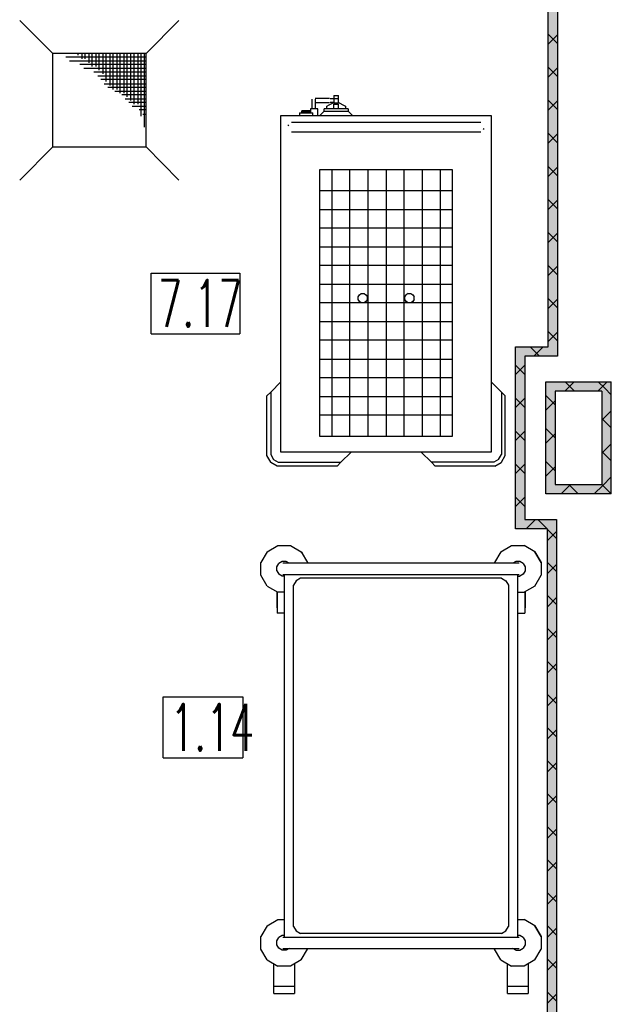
# Model space of a CAD drawing. Header units: millimetres. Extents: x 0 to 40100, y 0 to 29075.
# Tile 24 of 119: x 10096 to 11362, y 19835 to 21941. Entities that reach past the tile are written whole.
import ezdxf

# ---------------------------------------------------------------- set-up
doc = ezdxf.new("R2010")
doc.units = ezdxf.units.MM
doc.header["$MEASUREMENT"] = 0
doc.linetypes.add('AUSGEZOGEN', pattern=[0, 0])
doc.layers.get('0').update_dxf_attribs({"linetype": 'CONTINUOUS'})
for name, color, linetype, true_color in [('ibmp_KT_Bodenabläufe', 7, 'AUSGEZOGEN', 0x0080c0), ('ibmp_KT_Einrichtung', 7, 'AUSGEZOGEN', 0x000080), ('ibmp_KT_Grundriss', 6, 'AUSGEZOGEN', 0xff00ff), ('ibmp_KT_Grundriss_Grundfläche', 7, 'AUSGEZOGEN', 0xffc6ff), ('ibmp_KT_Grundriss_Schraffur', 6, 'AUSGEZOGEN', 0xff00ff), ('IBMP_KT_POS-NUMMERN', 7, 'AUSGEZOGEN', 0xff8c55)]:
    doc.layers.add(name, color=color, linetype=linetype, true_color=true_color)
doc.styles.get("Standard").update_dxf_attribs({"font": 'TXT.SHX'})

# ---------------------------------------------------------------- blocks, each defined once
blk = doc.blocks.new('_SWS_COLOR_BLOCK_23')
at = {"layer": 'ibmp_KT_Grundriss_Grundfläche', "color": 0, "true_color": 0xfefefe}
for points in [[(11362.3, 21166.5), (11242.3, 21146.5), (11222.3, 21166.5)], [(11362.3, 21166.5), (11342.3, 21146.5), (11242.3, 21146.5)]]:
    blk.add_solid(points, dxfattribs=at)
at = {"color": 0, "true_color": 0x000000}
blk.add_attdef('', (0, 0), '', height=1, dxfattribs=at)
blk = doc.blocks.new('_SWS_COLOR_BLOCK_24')
at = {"layer": 'ibmp_KT_Grundriss_Grundfläche', "color": 0, "true_color": 0xfefefe}
for points in [[(11222.3, 21166.5), (11242.3, 20946.5), (11222.3, 20926.5)], [(11222.3, 21166.5), (11242.3, 21146.5), (11242.3, 20946.5)]]:
    blk.add_solid(points, dxfattribs=at)
at = {"color": 0, "true_color": 0x000000}
blk.add_attdef('', (0, 0), '', height=1, dxfattribs=at)
blk = doc.blocks.new('_SWS_COLOR_BLOCK_25')
at = {"layer": 'ibmp_KT_Grundriss_Grundfläche', "color": 0, "true_color": 0xfefefe}
for points in [[(11222.3, 20926.5), (11342.3, 20946.5), (11362.3, 20926.5)], [(11222.3, 20926.5), (11242.3, 20946.5), (11342.3, 20946.5)]]:
    blk.add_solid(points, dxfattribs=at)
at = {"color": 0, "true_color": 0x000000}
blk.add_attdef('', (0, 0), '', height=1, dxfattribs=at)
blk = doc.blocks.new('_SWS_COLOR_BLOCK_26')
at = {"layer": 'ibmp_KT_Grundriss_Grundfläche', "color": 0, "true_color": 0xfefefe}
for points in [[(11362.3, 20926.5), (11342.3, 21146.5), (11362.3, 21166.5)], [(11362.3, 20926.5), (11342.3, 20946.5), (11342.3, 21146.5)]]:
    blk.add_solid(points, dxfattribs=at)
at = {"color": 0, "true_color": 0x000000}
blk.add_attdef('', (0, 0), '', height=1, dxfattribs=at)
blk = doc.blocks.new('_SWS_COLOR_BLOCK_71')
at = {"layer": 'ibmp_KT_Grundriss_Grundfläche', "color": 0, "true_color": 0xfefefe}
for points in [[(11227.3, 23686.5), (11247.3, 23706.5), (11247.3, 21221.5)], [(11227.3, 23686.5), (11247.3, 21221.5), (11227.3, 21241.5)]]:
    blk.add_solid(points, dxfattribs=at)
at = {"color": 0, "true_color": 0x000000}
blk.add_attdef('', (0, 0), '', height=1, dxfattribs=at)
blk = doc.blocks.new('_SWS_COLOR_BLOCK_72')
at = {"layer": 'ibmp_KT_Grundriss_Grundfläche', "color": 0, "true_color": 0xfefefe}
for points in [[(11227.3, 21241.5), (11177.3, 21221.5), (11157.3, 21241.5)], [(11227.3, 21241.5), (11247.3, 21221.5), (11177.3, 21221.5)]]:
    blk.add_solid(points, dxfattribs=at)
at = {"color": 0, "true_color": 0x000000}
blk.add_attdef('', (0, 0), '', height=1, dxfattribs=at)
blk = doc.blocks.new('_SWS_COLOR_BLOCK_73')
at = {"layer": 'ibmp_KT_Grundriss_Grundfläche', "color": 0, "true_color": 0xfefefe}
for points in [[(11157.3, 21241.5), (11177.3, 20871.5), (11157.3, 20851.5)], [(11157.3, 21241.5), (11177.3, 21221.5), (11177.3, 20871.5)]]:
    blk.add_solid(points, dxfattribs=at)
at = {"color": 0, "true_color": 0x000000}
blk.add_attdef('', (0, 0), '', height=1, dxfattribs=at)
blk = doc.blocks.new('_SWS_COLOR_BLOCK_74')
at = {"layer": 'ibmp_KT_Grundriss_Grundfläche', "color": 0, "true_color": 0xfefefe}
for points in [[(11157.3, 20851.5), (11245.3, 20871.5), (11225.3, 20851.5)], [(11157.3, 20851.5), (11177.3, 20871.5), (11245.3, 20871.5)]]:
    blk.add_solid(points, dxfattribs=at)
at = {"color": 0, "true_color": 0x000000}
blk.add_attdef('', (0, 0), '', height=1, dxfattribs=at)
blk = doc.blocks.new('_SWS_COLOR_BLOCK_75')
at = {"layer": 'ibmp_KT_Grundriss_Grundfläche', "color": 0, "true_color": 0xfefefe}
for points in [[(11225.3, 20851.5), (11245.3, 20871.5), (11245.3, 19681)], [(11225.3, 20851.5), (11245.3, 19681), (11225.3, 19681)]]:
    blk.add_solid(points, dxfattribs=at)
at = {"color": 0, "true_color": 0x000000}
blk.add_attdef('', (0, 0), '', height=1, dxfattribs=at)
blk = doc.blocks.new('BLOCK_00289')
at = {"layer": 'ibmp_KT_Einrichtung', "color": 0, "linetype": 'AUSGEZOGEN', "true_color": 0x000000}
for p, q in [((10625.5, 20802.71), (10648.7, 20816.1)), ((10648.7, 20816.1), (10675.5, 20816.1)), ((10675.5, 20816.1), (10698.7, 20802.7)), ((11125.5, 20802.71), (11148.7, 20816.1)), ((11148.7, 20816.1), (11175.5, 20816.1)), ((11198.7, 20802.7), (11175.5, 20816.1)), ((10625.5, 20802.71), (10612.1, 20779.5)), ((10698.7, 20802.7), (10712.1, 20779.5)), ((10698.7, 20802.7), (10698.71, 20802.7)), ((10698.71, 20802.7), (10712.1, 20779.5)), ((11125.5, 20802.71), (11112.1, 20779.5)), ((11198.7, 20802.7), (11212.1, 20779.5)), ((11198.7, 20802.7), (11198.71, 20802.7)), ((11212.1, 20779.5), (11198.71, 20802.7)), ((10612.1, 20752.69), (10612.1, 20779.5)), ((10646.45, 20770.28), (10650.65, 20777.56)), ((10646.46, 20761.9), (10646.45, 20770.28)), ((10657.91, 20781.74), (10650.65, 20777.56)), ((10666.29, 20781.74), (10657.91, 20781.74)), ((11165.32, 20778.1), (10658.88, 20778.1)), ((10672.61, 20778.1), (10666.29, 20781.74)), ((10712.1, 20778.1), (10712.1, 20779.5)), ((11112.1, 20778.1), (11112.1, 20779.5)), ((11157.91, 20781.74), (11151.59, 20778.1)), ((11166.29, 20781.74), (11157.91, 20781.74)), ((11173.56, 20777.54), (11166.29, 20781.74)), ((11173.56, 20777.54), (11177.75, 20770.29)), ((11177.75, 20770.29), (11177.74, 20761.9)), ((11212.1, 20779.5), (11212.1, 20752.7)), ((10625.49, 20729.5), (10612.1, 20752.69)), ((10646.46, 20761.9), (10650.65, 20754.64)), ((10657.91, 20750.46), (10650.65, 20754.64)), ((10662.1, 20750.46), (10657.91, 20750.46)), ((10658.88, 20754.1), (11165.32, 20754.1)), ((10662.1, 20754.1), (10662.1, 19978.1)), ((11162.1, 19978.1), (11162.1, 20754.1)), ((11162.1, 20750.46), (11166.29, 20750.46)), ((11173.55, 20754.64), (11166.29, 20750.46)), ((11177.74, 20761.9), (11173.55, 20754.64)), ((11198.7, 20729.48), (11212.1, 20752.71)), ((11198.7, 20729.48), (11212.1, 20752.7)), ((10625.49, 20729.5), (10648.71, 20716.1)), ((10687.46, 20740.74), (10682.1, 20731.46)), ((10682.1, 20000.74), (10682.1, 20731.46)), ((10696.74, 20746.1), (10687.46, 20740.74)), ((11127.46, 20746.1), (10696.74, 20746.1)), ((11127.46, 20746.1), (11136.74, 20740.74)), ((11136.74, 20740.74), (11142.1, 20731.46)), ((11142.1, 20731.46), (11142.1, 20000.74)), ((11198.7, 20729.48), (11175.5, 20716.1)), ((10646.1, 20717.6), (10646.1, 20683.1)), ((10647.1, 20717.03), (10647.1, 20671.1)), ((10662.1, 20716.1), (10648.71, 20716.1)), ((11162.1, 20716.1), (11175.5, 20716.1)), ((11177.1, 20717.02), (11177.1, 20671.1)), ((11178.1, 20717.6), (11178.1, 20683.1)), ((10647.1, 20683.1), (10646.1, 20683.1)), ((10662.1, 20671.1), (10647.1, 20671.1)), ((11162.1, 20671.1), (11177.1, 20671.1)), ((11178.1, 20683.1), (11177.1, 20683.1)), ((10625.5, 20002.71), (10648.7, 20016.1)), ((10648.7, 20016.1), (10662.1, 20016.1)), ((11162.1, 20016.1), (11175.5, 20016.1)), ((11198.7, 20002.7), (11175.5, 20016.1)), ((10625.5, 20002.71), (10612.1, 19979.5)), ((10682.1, 20000.74), (10687.46, 19991.46)), ((10687.46, 19991.46), (10696.74, 19986.1)), ((11127.46, 19986.1), (11136.74, 19991.46)), ((11136.74, 19991.46), (11142.1, 20000.74)), ((11198.7, 20002.7), (11212.1, 19979.5)), ((11198.7, 20002.7), (11198.71, 20002.7)), ((11212.1, 19979.5), (11198.71, 20002.7)), ((10612.1, 19952.69), (10612.1, 19979.5)), ((10646.45, 19970.28), (10650.65, 19977.56)), ((10646.46, 19961.9), (10646.45, 19970.28)), ((10657.91, 19981.74), (10650.65, 19977.56)), ((10662.1, 19981.74), (10657.91, 19981.74)), ((10658.88, 19978.1), (11165.32, 19978.1)), ((11127.46, 19986.1), (10696.74, 19986.1)), ((11166.29, 19981.74), (11162.1, 19981.74)), ((11173.56, 19977.54), (11166.29, 19981.74)), ((11173.56, 19977.54), (11177.75, 19970.29)), ((11177.75, 19970.29), (11177.74, 19961.9)), ((11212.1, 19979.5), (11212.1, 19952.7)), ((10625.49, 19929.5), (10612.1, 19952.69)), ((10650.65, 19954.64), (10646.46, 19961.9)), ((10657.91, 19950.46), (10650.65, 19954.64)), ((10666.29, 19950.46), (10657.91, 19950.46)), ((10658.88, 19954.1), (11165.32, 19954.1)), ((10672.6, 19954.1), (10666.29, 19950.46)), ((10698.7, 19929.48), (10712.1, 19952.71)), ((10698.7, 19929.48), (10712.1, 19952.7)), ((10712.1, 19954.1), (10712.1, 19952.7)), ((11112.1, 19952.69), (11112.1, 19954.1)), ((11125.49, 19929.5), (11112.1, 19952.69)), ((11157.91, 19950.46), (11151.6, 19954.1)), ((11157.91, 19950.46), (11166.29, 19950.46)), ((11166.29, 19950.46), (11173.55, 19954.64)), ((11177.74, 19961.9), (11173.55, 19954.64)), ((11198.7, 19929.48), (11212.1, 19952.71)), ((11198.7, 19929.48), (11212.1, 19952.7)), ((10625.49, 19929.5), (10648.71, 19916.1)), ((10698.7, 19929.48), (10675.5, 19916.1)), ((11125.49, 19929.5), (11148.71, 19916.1)), ((11198.7, 19929.48), (11175.5, 19916.1)), ((10640.1, 19873.72), (10640.1, 19921.06)), ((10675.5, 19916.1), (10648.71, 19916.1)), ((10684.1, 19921.06), (10684.1, 19873.72)), ((11140.1, 19873.72), (11140.1, 19921.06)), ((11175.5, 19916.1), (11148.71, 19916.1)), ((11184.1, 19921.06), (11184.1, 19873.72)), ((10640.1, 19873.72), (10684.1, 19873.72)), ((10640.1, 19858.1), (10640.1, 19872.72)), ((10684.1, 19872.72), (10640.1, 19872.72)), ((10647.1, 19873.72), (10647.1, 19872.72)), ((10677.1, 19872.72), (10677.1, 19873.72)), ((10684.1, 19872.72), (10684.1, 19858.1)), ((11140.1, 19873.72), (11184.1, 19873.72)), ((11140.1, 19858.1), (11140.1, 19872.72)), ((11184.1, 19872.72), (11140.1, 19872.72)), ((11147.1, 19873.72), (11147.1, 19872.72)), ((11177.1, 19872.72), (11177.1, 19873.72)), ((11184.1, 19872.72), (11184.1, 19858.1)), ((10640.1, 19858.1), (10684.1, 19858.1)), ((11140.1, 19858.1), (11184.1, 19858.1))]:
    blk.add_line(p, q, dxfattribs=at)
at = {"color": 0, "true_color": 0x000000}
blk.add_attdef('', (0, 0), '', height=1, dxfattribs=at)
blk = doc.blocks.new('BLOCK_00364')
at = {"layer": 'ibmp_KT_Einrichtung', "color": 0, "linetype": 'AUSGEZOGEN', "true_color": 0x000000}
for p, q in [((10722.1, 21750.1), (10722.1, 21771.1)), ((10759.1, 21772.1), (10728.1, 21772.1)), ((10728.1, 21771.1), (10728.1, 21750.1)), ((10728.1, 21764.1), (10759.1, 21764.1)), ((10758.42, 21758.7), (10765.22, 21762.1)), ((10760.1, 21772.1), (10778.1, 21772.1)), ((10768.1, 21764.1), (10760.1, 21764.1)), ((10780.98, 21762.1), (10765.22, 21762.1)), ((10768.1, 21779.1), (10768.1, 21762.1)), ((10768.1, 21779.1), (10778.1, 21779.1)), ((10768.43, 21760.1), (10777.77, 21760.1)), ((10768.43, 21750.1), (10768.43, 21760.1)), ((10777.77, 21760.1), (10777.77, 21750.1)), ((10778.1, 21762.1), (10778.1, 21779.1)), ((10780.98, 21762.1), (10787.78, 21758.7)), ((10695.1, 21742.1), (10695.1, 21736.1)), ((10695.1, 21742.1), (10723.1, 21742.1)), ((10718.43, 21746.1), (10699.77, 21746.1)), ((10699.77, 21742.1), (10699.77, 21746.1)), ((10699.77, 21744.1), (10718.43, 21744.1)), ((10734.1, 21750.1), (10718.1, 21750.1)), ((10718.1, 21750.1), (10718.1, 21746.1)), ((10718.43, 21746.1), (10718.43, 21742.1)), ((10723.1, 21736.1), (10723.1, 21742.1)), ((10734.1, 21736.1), (10734.1, 21750.1)), ((10738.1, 21736.1), (10747.43, 21745.1)), ((10798.77, 21750.1), (10747.43, 21750.1)), ((10747.43, 21745.1), (10747.43, 21750.1)), ((10747.43, 21745.1), (10798.77, 21745.1)), ((10753.1, 21755.9), (10758.42, 21758.7)), ((10753.1, 21750.1), (10753.1, 21755.9)), ((10787.78, 21758.7), (10793.1, 21755.9)), ((10793.1, 21755.9), (10793.1, 21750.1)), ((10798.77, 21750.1), (10798.77, 21745.1)), ((10808.1, 21736.1), (10798.77, 21745.1)), ((10655.1, 21016.1), (10655.1, 21736.1)), ((10655.1, 21736.1), (11105.1, 21736.1)), ((11082.7, 21721.1), (10677.5, 21721.1)), ((11105.1, 21736.1), (11105.1, 21016.1)), ((10671.4, 21716.1), (10670.1, 21713.7)), ((10677.5, 21701.1), (11082.7, 21701.1)), ((11088.8, 21706.1), (11090.1, 21708.5)), ((10737.54, 21620.1), (10737.54, 21050.1)), ((11022.66, 21620.1), (10737.54, 21620.1)), ((10763.72, 21620.1), (10763.72, 21050.1)), ((10802.51, 21050.1), (10802.51, 21620.1)), ((10841.31, 21620.1), (10841.31, 21050.1)), ((10880.1, 21620.1), (10880.1, 21050.1)), ((10918.89, 21050.1), (10918.89, 21620.1)), ((10957.69, 21620.1), (10957.69, 21050.1)), ((10996.48, 21050.1), (10996.48, 21620.1)), ((11022.66, 21050.1), (11022.66, 21620.1)), ((11022.66, 21575.1), (10737.54, 21575.1)), ((10737.54, 21535.1), (11022.66, 21535.1)), ((11022.66, 21495.1), (10737.54, 21495.1)), ((10737.54, 21455.1), (11022.66, 21455.1)), ((11022.66, 21415.1), (10737.54, 21415.1)), ((10737.54, 21375.1), (11022.66, 21375.1)), ((10820.1, 21348.1), (10823.1, 21352.1)), ((10820.1, 21342.1), (10820.1, 21348.1)), ((10823.1, 21338.1), (10820.1, 21342.1)), ((10823.1, 21352.1), (10827.1, 21355.1)), ((10827.1, 21335.1), (10823.1, 21338.1)), ((10827.1, 21355.1), (10833.1, 21355.1)), ((10833.1, 21355.1), (10837.1, 21352.1)), ((10837.1, 21338.1), (10833.1, 21335.1)), ((10837.1, 21352.1), (10840.1, 21348.1)), ((10840.1, 21342.1), (10837.1, 21338.1)), ((10840.1, 21342.1), (10840.1, 21348.1)), ((10920.1, 21348.1), (10923.1, 21352.1)), ((10920.1, 21342.1), (10920.1, 21348.1)), ((10923.1, 21338.1), (10920.1, 21342.1)), ((10927.1, 21355.1), (10923.1, 21352.1)), ((10927.1, 21335.1), (10923.1, 21338.1)), ((10927.1, 21355.1), (10933.1, 21355.1)), ((10933.1, 21355.1), (10937.1, 21352.1)), ((10937.1, 21338.1), (10933.1, 21335.1)), ((10937.1, 21352.1), (10940.1, 21348.1)), ((10940.1, 21342.1), (10937.1, 21338.1)), ((10940.1, 21342.1), (10940.1, 21348.1)), ((11022.66, 21335.1), (10737.54, 21335.1)), ((10737.54, 21295.1), (11022.66, 21295.1)), ((11022.66, 21255.1), (10737.54, 21255.1)), ((10737.54, 21215.1), (11022.66, 21215.1)), ((11022.66, 21175.1), (10737.54, 21175.1)), ((10655.1, 21166.1), (10633.14, 21144.14)), ((11105.1, 21166.1), (11127.06, 21144.14)), ((10625.1, 21136.1), (10633.14, 21144.14)), ((10625.1, 21008.34), (10625.1, 21136.1)), ((10633.14, 21144.14), (10633.14, 21010.5)), ((10737.54, 21135.1), (11022.66, 21135.1)), ((11127.06, 21144.14), (11127.06, 21010.5)), ((11135.1, 21136.1), (11127.06, 21144.14)), ((11135.1, 21008.34), (11135.1, 21136.1)), ((11022.66, 21095.1), (10737.54, 21095.1)), ((10737.54, 21050.1), (11022.66, 21050.1)), ((10633.24, 20994.24), (10625.1, 21008.34)), ((10633.14, 21010.5), (10639.13, 21000.12)), ((11105.1, 21016.1), (10655.1, 21016.1)), ((10805.1, 21016.1), (10783.14, 20994.14)), ((10955.1, 21016.1), (10977.06, 20994.14)), ((11121.07, 21000.12), (11127.06, 21010.5)), ((11126.96, 20994.24), (11135.1, 21008.34)), ((10633.24, 20994.24), (10633.4, 20993.96)), ((10647.03, 20986.1), (10633.4, 20993.96)), ((10639.13, 21000.12), (10639.29, 20999.84)), ((10639.29, 20999.84), (10649.19, 20994.14)), ((10775.1, 20986.1), (10647.03, 20986.1)), ((10649.19, 20994.14), (10783.14, 20994.14)), ((10783.14, 20994.14), (10775.1, 20986.1)), ((10977.06, 20994.14), (10985.1, 20986.1)), ((11111.01, 20994.14), (10977.06, 20994.14)), ((11113.17, 20986.1), (10985.1, 20986.1)), ((11120.91, 20999.84), (11111.01, 20994.14)), ((11113.17, 20986.1), (11126.8, 20993.96)), ((11121.07, 21000.12), (11120.91, 20999.84)), ((11126.96, 20994.24), (11126.8, 20993.96))]:
    blk.add_line(p, q, dxfattribs=at)
at = {"color": 0, "true_color": 0x000000}
blk.add_attdef('', (0, 0), '', height=1, dxfattribs=at)
blk = doc.blocks.new('BLOCK_00388')
at = {"layer": 'ibmp_KT_Bodenabläufe', "color": 0, "linetype": 'AUSGEZOGEN', "true_color": 0x000000}
for p, q in [((10095.73, 21938.96), (10166.73, 21868.96)), ((10366.73, 21868.96), (10436.73, 21938.96)), ((10166.73, 21668.96), (10166.73, 21868.96)), ((10366.73, 21868.96), (10166.73, 21868.96)), ((10220.73, 21864.96), (10220.73, 21868.96)), ((10228.73, 21868.96), (10228.73, 21856.96)), ((10235.73, 21856.96), (10235.73, 21868.96)), ((10243.73, 21868.96), (10243.73, 21848.96)), ((10250.73, 21840.96), (10250.73, 21868.96)), ((10258.73, 21868.96), (10258.73, 21840.96)), ((10265.73, 21832.96), (10265.73, 21868.96)), ((10273.73, 21868.96), (10273.73, 21824.96)), ((10280.73, 21808.96), (10280.73, 21868.96)), ((10288.73, 21868.96), (10288.73, 21799.96)), ((10295.73, 21791.96), (10295.73, 21868.96)), ((10303.73, 21868.96), (10303.73, 21791.96)), ((10310.73, 21783.96), (10310.73, 21868.96)), ((10318.73, 21868.96), (10318.73, 21783.96)), ((10325.73, 21775.96), (10325.73, 21868.96)), ((10332.73, 21868.96), (10332.73, 21767.96)), ((10340.73, 21759.96), (10340.73, 21868.96)), ((10348.73, 21868.96), (10348.73, 21759.96)), ((10355.73, 21734.96), (10355.73, 21868.96)), ((10362.73, 21710.96), (10362.73, 21868.96)), ((10366.73, 21668.96), (10366.73, 21868.96)), ((10366.73, 21860.96), (10194.73, 21860.96)), ((10202.73, 21852.96), (10366.73, 21852.96)), ((10366.73, 21844.96), (10224.73, 21844.96)), ((10232.73, 21836.96), (10366.73, 21836.96)), ((10366.73, 21828.96), (10254.73, 21828.96)), ((10262.73, 21820.96), (10366.73, 21820.96)), ((10366.73, 21812.96), (10269.73, 21812.96)), ((10276.73, 21803.96), (10366.73, 21803.96)), ((10366.73, 21795.96), (10284.73, 21795.96)), ((10299.73, 21787.96), (10366.73, 21787.96)), ((10366.73, 21779.96), (10314.73, 21779.96)), ((10321.73, 21771.96), (10366.73, 21771.96)), ((10366.73, 21763.96), (10329.73, 21763.96)), ((10336.73, 21755.96), (10366.73, 21755.96)), ((10366.73, 21747.96), (10351.73, 21747.96)), ((10359.73, 21738.96), (10366.73, 21738.96)), ((10095.73, 21597.96), (10166.73, 21668.96)), ((10166.73, 21668.96), (10366.73, 21668.96)), ((10436.73, 21597.96), (10366.73, 21668.96))]:
    blk.add_line(p, q, dxfattribs=at)
at = {"color": 0, "true_color": 0x000000}
blk.add_attdef('', (0, 0), '', height=1, dxfattribs=at)

msp = doc.modelspace()

# ---------------------------------------------------------------- linework, layer by layer
at = {"layer": 'ibmp_KT_Grundriss', "color": 0, "linetype": 'AUSGEZOGEN', "true_color": 0x000000}
for p, q in [((11247.24, 23706.48), (11247.24, 21221.48)), ((11227.24, 21241.48), (11227.24, 23686.48)), ((11157.24, 20851.48), (11157.24, 21241.48)), ((11157.24, 21241.48), (11227.24, 21241.48)), ((11177.24, 21221.48), (11177.24, 20871.48)), ((11247.24, 21221.48), (11177.24, 21221.48)), ((11222.24, 20926.48), (11222.24, 21166.48)), ((11222.24, 21166.48), (11362.24, 21166.48)), ((11362.24, 20926.48), (11362.24, 21166.48)), ((11242.24, 21146.48), (11242.24, 20946.48)), ((11342.24, 21146.48), (11242.24, 21146.48)), ((11342.24, 21146.48), (11342.24, 20946.48)), ((11242.24, 20946.48), (11342.24, 20946.48)), ((11362.24, 20926.48), (11222.24, 20926.48)), ((11177.24, 20871.48), (11245.24, 20871.48)), ((11245.24, 20871.48), (11245.24, 19681.1)), ((11225.24, 20851.48), (11157.24, 20851.48)), ((11225.24, 20851.48), (11225.24, 19681.1))]:
    msp.add_line(p, q, dxfattribs=at)
at = {"layer": 'ibmp_KT_Grundriss_Schraffur', "color": 0, "linetype": 'AUSGEZOGEN', "true_color": 0x000000}
for p, q in [((11247.24, 21890.04), (11227.24, 21910.04)), ((11227.24, 21888.66), (11247.24, 21908.66)), ((11227.24, 21839.34), (11247.24, 21819.34)), ((11227.24, 21817.94), (11247.24, 21837.94)), ((11247.24, 21748.62), (11227.24, 21768.62)), ((11227.24, 21747.24), (11247.24, 21767.24)), ((11227.24, 21697.92), (11247.24, 21677.92)), ((11227.24, 21676.52), (11247.24, 21696.52)), ((11247.24, 21607.2), (11227.24, 21627.2)), ((11227.24, 21605.82), (11247.24, 21625.82)), ((11227.24, 21556.5), (11247.24, 21536.5)), ((11227.24, 21535.1), (11247.24, 21555.1)), ((11247.24, 21465.78), (11227.24, 21485.78)), ((11227.24, 21464.4), (11247.24, 21484.4)), ((11227.24, 21415.08), (11247.24, 21395.08)), ((11227.24, 21393.68), (11247.24, 21413.68)), ((11247.24, 21324.36), (11227.24, 21344.36)), ((11227.24, 21322.98), (11247.24, 21342.98)), ((11227.24, 21273.66), (11247.24, 21253.66)), ((11227.24, 21252.26), (11247.24, 21272.26)), ((11188.7, 21241.48), (11208.7, 21221.48)), ((11196.46, 21221.48), (11216.46, 21241.48)), ((11177.24, 21202.26), (11157.24, 21182.26)), ((11157.24, 21202.24), (11177.24, 21182.24)), ((11262.88, 21146.48), (11282.88, 21166.48)), ((11263.7, 21166.48), (11283.7, 21146.48)), ((11353.59, 21166.48), (11333.59, 21146.48)), ((11348.32, 21152.56), (11334.41, 21166.48)), ((11362.24, 21138.66), (11348.32, 21152.56)), ((11157.24, 21111.56), (11177.24, 21131.56)), ((11177.24, 21111.52), (11157.24, 21131.52)), ((11222.24, 21137.24), (11242.24, 21117.24)), ((11242.24, 21125.84), (11222.24, 21105.84)), ((11362.24, 21104.42), (11342.24, 21084.42)), ((11362.24, 21067.94), (11342.24, 21087.94)), ((11242.24, 21046.52), (11222.24, 21066.52)), ((11157.24, 21040.84), (11177.24, 21060.84)), ((11157.24, 21060.82), (11177.24, 21040.82)), ((11222.24, 21035.14), (11242.24, 21055.14)), ((11342.24, 21013.72), (11362.24, 21033.72)), ((11362.24, 20997.24), (11342.24, 21017.24)), ((11157.24, 20970.14), (11177.24, 20990.14)), ((11177.24, 20970.1), (11157.24, 20990.1)), ((11222.24, 20995.82), (11242.24, 20975.82)), ((11222.24, 20964.42), (11242.24, 20984.42)), ((11362.24, 20963), (11343.98, 20944.74)), ((11255.01, 20926.48), (11275.01, 20946.48)), ((11291.57, 20926.48), (11271.57, 20946.48)), ((11343.98, 20944.74), (11325.72, 20926.48)), ((11342.24, 20946.53), (11362.24, 20926.53)), ((11157.24, 20899.42), (11177.24, 20919.42)), ((11157.24, 20919.4), (11177.24, 20899.4)), ((11180.01, 20851.48), (11200.01, 20871.48)), ((11225.15, 20851.48), (11205.15, 20871.48)), ((11245.24, 20831.4), (11225.24, 20851.4)), ((11245.24, 20846), (11225.24, 20826)), ((11245.24, 20760.69), (11225.24, 20780.69)), ((11225.24, 20755.29), (11245.24, 20775.29)), ((11225.24, 20709.97), (11245.24, 20689.97)), ((11225.24, 20684.58), (11245.24, 20704.58)), ((11245.24, 20619.26), (11225.24, 20639.26)), ((11225.24, 20613.88), (11245.24, 20633.88)), ((11225.24, 20568.56), (11245.24, 20548.56)), ((11225.24, 20543.16), (11245.24, 20563.16)), ((11245.24, 20477.84), (11225.24, 20497.84)), ((11225.24, 20472.46), (11245.24, 20492.46)), ((11225.24, 20427.13), (11245.24, 20407.13)), ((11225.24, 20401.74), (11245.24, 20421.74)), ((11245.24, 20336.42), (11225.24, 20356.42)), ((11225.24, 20331.04), (11245.24, 20351.04)), ((11225.24, 20285.72), (11245.24, 20265.72)), ((11225.24, 20260.32), (11245.24, 20280.32)), ((11245.24, 20195), (11225.24, 20215)), ((11225.24, 20189.62), (11245.24, 20209.62)), ((11225.24, 20144.29), (11245.24, 20124.29)), ((11225.24, 20118.9), (11245.24, 20138.9)), ((11245.24, 20053.58), (11225.24, 20073.58)), ((11225.24, 20048.2), (11245.24, 20068.2)), ((11225.24, 20002.88), (11245.24, 19982.88)), ((11225.24, 19977.48), (11245.24, 19997.48)), ((11245.24, 19912.16), (11225.24, 19932.16)), ((11225.24, 19906.78), (11245.24, 19926.78)), ((11225.24, 19861.46), (11245.24, 19841.46)), ((11225.24, 19836.06), (11245.24, 19856.06))]:
    msp.add_line(p, q, dxfattribs=at)
at = {"layer": 'IBMP_KT_POS-NUMMERN', "color": 0, "linetype": 'AUSGEZOGEN', "true_color": 0x000000}
for p, q in [((10376.96, 21399.1), (10567.24, 21399.1)), ((10376.96, 21269.1), (10376.96, 21399.1)), ((10567.24, 21399.1), (10567.24, 21269.1)), ((10376.96, 21269.1), (10567.24, 21269.1)), ((10402.83, 20492.1), (10573.37, 20492.1)), ((10402.83, 20362.1), (10402.83, 20492.1)), ((10573.37, 20492.1), (10573.37, 20362.1)), ((10402.83, 20362.1), (10573.37, 20362.1))]:
    msp.add_line(p, q, dxfattribs=at)

# ---------------------------------------------------------------- block references
at = {"layer": 'ibmp_KT_Bodenabläufe', "color": 0, "true_color": 0x000000}
msp.add_blockref('BLOCK_00388', (0, 0), dxfattribs=at)
at = {"layer": 'ibmp_KT_Einrichtung', "color": 0, "true_color": 0x000000}
for name in ['BLOCK_00364', 'BLOCK_00289']:
    msp.add_blockref(name, (0, 0), dxfattribs=at)
at = {"layer": 'ibmp_KT_Grundriss_Grundfläche', "color": 0, "true_color": 0x000000}
for name in ['_SWS_COLOR_BLOCK_71', '_SWS_COLOR_BLOCK_72', '_SWS_COLOR_BLOCK_73', '_SWS_COLOR_BLOCK_23', '_SWS_COLOR_BLOCK_24', '_SWS_COLOR_BLOCK_26', '_SWS_COLOR_BLOCK_25', '_SWS_COLOR_BLOCK_74', '_SWS_COLOR_BLOCK_75']:
    msp.add_blockref(name, (0, 0), dxfattribs=at)

# ---------------------------------------------------------------- texts
at = {"layer": 'IBMP_KT_POS-NUMMERN', "color": 0, "true_color": 0x000000, "width": 0.6}
for s, p in [('7.17', (10391.96, 21284.1)), ('1.14', (10417.83, 20377.1))]:
    msp.add_text(s, height=100, dxfattribs=at).set_placement(p)

doc.saveas('drawing.dxf')
